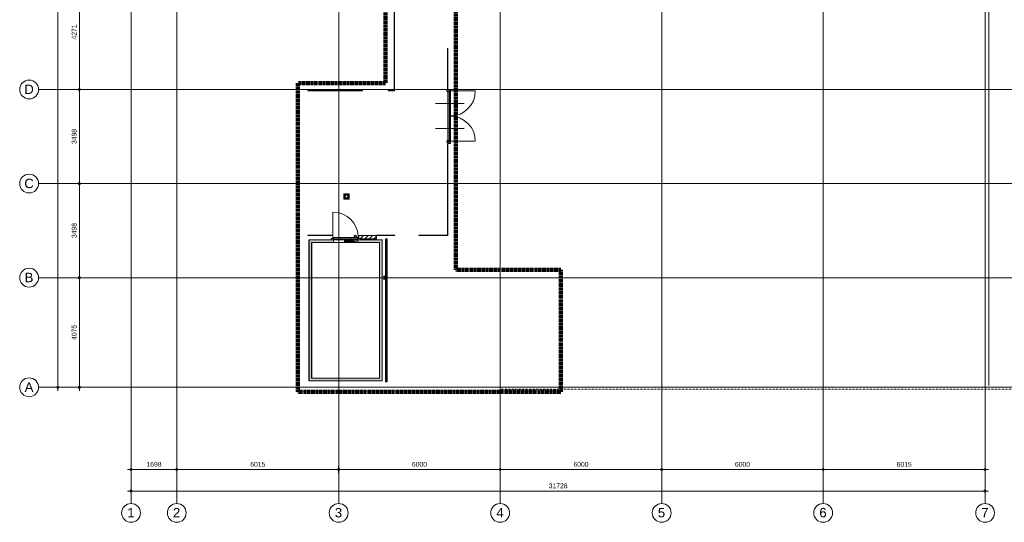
# Model space of a CAD drawing. Header units: millimetres. Extents: x 1158 to 166195, y -7952 to 113498.
# Tile 39 of 50: x 106831 to 143410, y 39042 to 57725. Entities that reach past the tile are written whole.
import ezdxf

# ---------------------------------------------------------------- set-up
doc = ezdxf.new("R2010")
doc.units = ezdxf.units.MM
for name, pattern in [('Afbreeklijn', [9, 5, -2, 0, -2]), ('ARC Dash', [4, 2, -2]), ('ARC Grid Line', [22.225, 12.7, -3.175, 3.175, -3.175])]:
    doc.linetypes.add(name, pattern=pattern)
for name, color, linetype, lineweight in [('A--A2__Ruwbouw', 8, 'Continuous', 9), ('A--L$01A__Algemeen', 7, 'Continuous', 9), ('A--L$07A__Stramien', 1, 'Continuous', 13), ('A--L22__Binnenwanden', 2, 'Continuous', 9), ('A--L28__Hoofddraagconstructies', 3, 'Continuous', 9), ('A--L34__BalustradesLeuningen', 1, 'Continuous', 9), ('A--L3__Afbouw', 2, 'Continuous', 9), ('A--L74__VasteSanitaireVoorz', 1, 'Continuous', 9), ('A--LD30__DetailPenMiddel', 3, 'Continuous', 9), ('A--M$01A__Algemeen', 1, 'Continuous', 13), ('A--M$01A__Algemeen-100', 1, 'Continuous', 13), ('A--T$01A__Algemeen', 1, 'Continuous', 9), ('A--T$07A__Stramien', 1, 'Continuous', 13)]:
    doc.layers.add(name, color=color, linetype=linetype, lineweight=lineweight)
doc.styles.add('Arial', font='arial.ttf', dxfattribs={"height": 350})
doc.styles.add('Arial_2', font='arial.ttf', dxfattribs={"height": 180})
doc.dimstyles.new('00_ARC_dimension_1_8mm', dxfattribs={"dimscale": 304.8, "dimtxt": 183.646692, "dimasz": 1.049869, "dimexe": 0.426509, "dimexo": 0.0625, "dimgap": 0.164042, "dimtad": 1, "dimdec": 0, "dimzin": 0, "dimdsep": 46, "dimtxsty": 'Arial_2', "dimblk1": 'DOTSMALL', "dimblk2": 'DOTSMALL', "dimsah": 1, "dimcen": 0.09, "dimdle": 0.426509, "dimadec": 3, "dimazin": 0, "dimtfac": 1, "dimtdec": 4, "dimtix": 1, "dimtmove": 0, "dimatfit": 3, "dimfxl": 0.426509, "dimfxlon": 1, "dimtvp": 1, "dimtolj": 1, "dimtzin": 0, "dimarcsym": 2})

# ---------------------------------------------------------------- blocks, each defined once
blk = doc.blocks.new('28_SCF_TLB_column steel HEA - HE120A-1981157-DO-Begane grond - Nieuwe situatie muren 8')
at = {"layer": 'A--L28__Hoofddraagconstructies'}
h = blk.add_hatch(dxfattribs=at)
h.set_pattern_fill('FP_4', color=256, style=0, pattern_type=2)
h.set_pattern_definition([(45, (-30139.26, -48135.44), (-251.4472, 251.4472), []), (45, (-30139.26, -47754.44), (-251.4472, 251.4472), [])])
h.paths.add_polyline_path([(15, -57), (60, -57), (60, -49), (2, -49), (-60, -57)])
h.paths.add_polyline_path([(2, 49), (60, 49), (60, 57), (-60, 57)])
h.paths.add_polyline_path([(-3, -49), (2, -49), (-3, 49)])
for p, q in [((60, 57), (-60, 57)), ((-60, 57), (-60, 49)), ((-60, 49), (-3, 49)), ((-3, 49), (-3, -49)), ((2, -49), (2, 49)), ((2, 49), (60, 49)), ((60, 49), (60, 57)), ((-3, -49), (-60, -49)), ((-60, -49), (-60, -57)), ((-60, -57), (60, -57)), ((60, -49), (2, -49)), ((60, -57), (60, -49))]:
    blk.add_line(p, q, dxfattribs=at)
blk = doc.blocks.new('32_DO_WB_MFX3 - Metaflex_fl-MK--_2000x900_3sc-V55-DO-Begane grond - Nieuwe situatie muren 8')
at = {"layer": 'A--L3__Afbouw'}
for p, q in [((-470, 1080), (-470, 140)), ((-450, 100), (-540, 100)), ((-540, 100), (-540, 55)), ((-540, 55), (-450, 55)), ((-450, 55), (-500, 55)), ((-500, 55), (-500, 50)), ((-500, 50), (-455, 50)), ((-470, 140), (-470, 138)), ((470, 140), (-470, 140)), ((-470, 138), (-470, 110)), ((470, 138), (-470, 138)), ((470, 138), (-470, 138)), ((470, 110), (-470, 110)), ((-455, 50), (-455, -50)), ((-450, 110), (-435, 62)), ((-450, 55), (-450, 100)), ((-450, -55), (-450, 55)), ((-435, 62), (-200, 62)), ((-200, 110), (-200, 62)), ((200, 62), (-200, 62)), ((320, 22), (-40, 22)), ((-40, 22), (-40, -18)), ((-40, 22), (-40, 21)), ((200, 62), (200, 110)), ((200, 62), (435, 62)), ((320, 200), (320, 140)), ((340, 200), (320, 200)), ((325, 200), (320, 200)), ((320, 62), (320, 22)), ((325, 2), (400, 2)), ((360, 200), (332, 200)), ((360, -2), (360, 2)), ((360, -18), (360, 2)), ((400, 200), (380, 200)), ((388, 200), (380, 200)), ((400, 200), (395, 200)), ((396, 2), (400, 2)), ((400, 140), (400, 200)), ((400, 2), (400, 62)), ((435, 62), (450, 110)), ((540, 100), (450, 100)), ((450, 100), (450, 55)), ((450, 55), (540, 55)), ((500, 55), (450, 55)), ((450, 55), (450, -55)), ((455, -50), (455, 50)), ((455, 50), (500, 50)), ((470, 138), (470, 140)), ((470, 110), (470, 138)), ((500, 50), (500, 55)), ((540, 55), (540, 100)), ((-455, -50), (-500, -50)), ((-500, -50), (-500, -55)), ((-500, -55), (-450, -55)), ((-40, -18), (360, -18)), ((360, -18), (360, -17)), ((450, -55), (500, -55)), ((500, -50), (455, -50)), ((500, -55), (500, -50))]:
    blk.add_line(p, q, dxfattribs=at)
for centre, radius, start, end in [((-470, 140), 940, 360, 90), ((360, 200), 20, 360, 180), ((360, 200), 20, 180, 360)]:
    blk.add_arc(centre, radius, start, end, dxfattribs=at)
for points, knots in [([(320, 22), (320, 22), (320, 22), (321, 20), (323, 16), (324, 12), (324, 10), (325, 9), (325, 7), (325, 5), (325, 3), (325, 2)], [0, 0, 0, 0, 0.142857, 0.285714, 0.571429, 0.678571, 0.732143, 0.785714, 0.839286, 0.892857, 1, 1, 1, 1]), ([(350, 183), (350, 183), (349, 184), (347, 185), (346, 186), (344, 188), (342, 191), (341, 193), (341, 193)], [0.6666667, 0.6666667, 0.6666667, 0.6666667, 0.6875, 0.7222222, 0.7569444, 0.7916667, 0.8611111, 0.8888889, 0.8888889, 0.8888889, 0.8888889]), ([(380, 200), (380, 199), (380, 197), (379, 195), (379, 193), (377, 190), (375, 186), (371, 183), (367, 181), (364, 180), (361, 180), (359, 180), (357, 180), (356, 180)], [0, 0, 0, 0, 0.0555556, 0.0833333, 0.1111111, 0.1666667, 0.2222222, 0.3333333, 0.3888889, 0.4444444, 0.4791667, 0.5138889, 0.5555556, 0.5555556, 0.5555556, 0.5555556])]:
    blk.add_open_spline(points, degree=3, knots=knots, dxfattribs=at)
blk.add_open_spline([(320, 21), (320, 22), (320, 22), (320, 22)], degree=3, dxfattribs=at)
blk = doc.blocks.new('Railing - Railing-2437450-DO-Begane grond - Nieuwe situatie muren 8')
at = {"layer": 'A--L34__BalustradesLeuningen'}
for p, q in [((32459, 56655), (32459, 55114)), ((32471, 56655), (32459, 56655)), ((32471, 56655), (32459, 56655)), ((32474, 56655), (32471, 56655)), ((32471, 56655), (32474, 56655)), ((32474, 56655), (32474, 55114)), ((32474, 55114), (32474, 56655)), ((32459, 55114), (32471, 55114)), ((32459, 55114), (32471, 55114)), ((32474, 55114), (32471, 55114)), ((32471, 55114), (32474, 55114))]:
    blk.add_line(p, q, dxfattribs=at)
blk = doc.blocks.new('Railing - Railing-2437554-DO-Begane grond - Nieuwe situatie muren 8')
at = {"layer": 'A--L34__BalustradesLeuningen'}
for p, q in [((32459, 53121), (32459, 49717)), ((32471, 53121), (32459, 53121)), ((32471, 53121), (32474, 53121)), ((32474, 49702), (32474, 53121)), ((32459, 49717), (31399, 49717)), ((31399, 49717), (31399, 49705)), ((31399, 49702), (31399, 49705)), ((31399, 49702), (32474, 49702))]:
    blk.add_line(p, q, dxfattribs=at)
blk.add_open_spline([(32459, 49717), (32459, 49717), (32459, 49717), (32460, 49717), (32461, 49716), (32462, 49715), (32462, 49714), (32463, 49714), (32464, 49713), (32465, 49712), (32466, 49711), (32467, 49710), (32469, 49708), (32470, 49707), (32471, 49705)], degree=3, knots=[0, 0, 0, 0, 0.166667, 0.25, 0.333333, 0.416667, 0.458333, 0.5, 0.583333, 0.666667, 0.708333, 0.75, 0.833333, 1, 1, 1, 1], dxfattribs=at)
blk = doc.blocks.new('Railing - Railing-2437684-DO-Begane grond - Nieuwe situatie muren 8')
at = {"layer": 'A--L34__BalustradesLeuningen'}
for p, q in [((30499, 49717), (29819, 49717)), ((29819, 49717), (29819, 49705)), ((29819, 49717), (29819, 49705)), ((29819, 49702), (29819, 49705)), ((29819, 49705), (29819, 49702)), ((30499, 49702), (29819, 49702)), ((29819, 49702), (30499, 49702)), ((30499, 49705), (30499, 49717)), ((30499, 49705), (30499, 49717)), ((30499, 49702), (30499, 49705)), ((30499, 49705), (30499, 49702))]:
    blk.add_line(p, q, dxfattribs=at)
blk = doc.blocks.new('Railing - Railing-2437844-DO-Begane grond - Nieuwe situatie muren 8')
at = {"layer": 'A--L34__BalustradesLeuningen'}
for p, q in [((28185, 49717), (27274, 49717)), ((27274, 49717), (27274, 49705)), ((27274, 49717), (27274, 49705)), ((27274, 49702), (27274, 49705)), ((27274, 49705), (27274, 49702)), ((28185, 49702), (27274, 49702)), ((27274, 49702), (28185, 49702)), ((28185, 49705), (28185, 49717)), ((28185, 49705), (28185, 49717)), ((28185, 49702), (28185, 49705)), ((28185, 49705), (28185, 49702))]:
    blk.add_line(p, q, dxfattribs=at)
blk = doc.blocks.new('Railing - Railing-2437930-DO-Begane grond - Nieuwe situatie muren 8')
at = {"layer": 'A--L34__BalustradesLeuningen'}
for p, q in [((27274, 55091), (27274, 55088)), ((27274, 55088), (27274, 55091)), ((27274, 55091), (29306, 55091)), ((29306, 55091), (27274, 55091)), ((27274, 55088), (27274, 55076)), ((27274, 55088), (27274, 55076)), ((27274, 55076), (29306, 55076)), ((29306, 55091), (29306, 55088)), ((29306, 55088), (29306, 55091)), ((29306, 55076), (29306, 55088)), ((29306, 55076), (29306, 55088))]:
    blk.add_line(p, q, dxfattribs=at)
blk = doc.blocks.new('Railing - Railing-2438013-DO-Begane grond - Nieuwe situatie muren 8')
at = {"layer": 'A--L34__BalustradesLeuningen'}
for p, q in [((30474, 59131), (30474, 55091)), ((30489, 55076), (30489, 59131)), ((30254, 55088), (30254, 55091)), ((30474, 55091), (30254, 55091)), ((30254, 55088), (30254, 55076)), ((30254, 55077), (30254, 55076)), ((30254, 55076), (30489, 55076))]:
    blk.add_line(p, q, dxfattribs=at)
blk.add_open_spline([(30489, 55076), (30489, 55076), (30489, 55077), (30488, 55077), (30488, 55078), (30487, 55079), (30486, 55079), (30486, 55080), (30485, 55081), (30484, 55082), (30483, 55083), (30482, 55084), (30480, 55086), (30478, 55087), (30477, 55088)], degree=3, knots=[0, 0, 0, 0, 0.166667, 0.25, 0.333333, 0.416667, 0.458333, 0.5, 0.583333, 0.666667, 0.708333, 0.75, 0.833333, 1, 1, 1, 1], dxfattribs=at)
blk = doc.blocks.new('N_frame_border_rebate_single_brickmold_2sided - jamb_border-2542699-DO-Begane grond - Nieuwe situatie muren 8')
at = {"layer": 'A--L$01A__Algemeen', "lineweight": 15}
for p, q in [((0, 0), (-33, 0)), ((-33, 0), (-33, -52)), ((0, -15), (0, 0)), ((-33, -52), (-50, -52)), ((-50, -52), (-50, -140)), ((-50, -140), (0, -140)), ((-10, -125), (-10, -15)), ((-10, -15), (0, -15)), ((0, -125), (-10, -125)), ((0, -140), (0, -125))]:
    blk.add_line(p, q, dxfattribs=at)
blk = doc.blocks.new('N_frame_border_rebate_single_brickmold_2sided - jamb_border-2542700-DO-Begane grond - Nieuwe situatie muren 8')
at = {"layer": 'A--L$01A__Algemeen', "lineweight": 15}
for p, q in [((0, 140), (-50, 140)), ((-50, 140), (-50, 52)), ((-50, 52), (-33, 52)), ((-33, 52), (-33, 0)), ((-33, 0), (0, 0)), ((-10, 15), (-10, 125)), ((-10, 125), (0, 125)), ((0, 15), (-10, 15)), ((0, 125), (0, 140)), ((0, 0), (0, 15))]:
    blk.add_line(p, q, dxfattribs=at)
blk = doc.blocks.new('N_door_leaf_single_generic - N_door_leaf_single_generic-2661306-DO-Begane grond - Nieuwe situatie muren 8')
at = {"layer": 'A--L3__Afbouw', "lineweight": 15}
for p, q in [((-465, 40), (-465, 0)), ((465, 40), (-465, 40)), ((-465, 0), (465, 0)), ((465, 0), (465, 40))]:
    blk.add_line(p, q, dxfattribs=at)
blk = doc.blocks.new('N_door_leaf_single_generic - N_door_leaf_single_generic-2661316-DO-Begane grond - Nieuwe situatie muren 8')
at = {"layer": 'A--L3__Afbouw', "lineweight": 15}
for p, q in [((-465, 40), (-465, 0)), ((465, 40), (-465, 40)), ((-465, 0), (465, 0)), ((465, 0), (465, 40))]:
    blk.add_line(p, q, dxfattribs=at)
blk = doc.blocks.new('N_operation - N_operation-2661239-DO-Begane grond - Nieuwe situatie muren 8')
at = {"layer": 'A--L$01A__Algemeen'}
blk.add_line((-465, 20), (-465, 950), dxfattribs=at)
blk.add_arc((-465, 20), 930, 360, 90, dxfattribs=at)
blk = doc.blocks.new('N_operation - N_operation-2661259-DO-Begane grond - Nieuwe situatie muren 8')
at = {"layer": 'A--L$01A__Algemeen'}
blk.add_line((465, 20), (465, 950), dxfattribs=at)
blk.add_arc((465, 20), 930, 90, 180, dxfattribs=at)
blk = doc.blocks.new('52_PF_FB_ARC_Drain Square1 - 200x200_hygienicpro rooster-2568413-DO-Begane grond - Nieuwe situatie muren 8')
at = {"layer": 'A--L$01A__Algemeen'}
for p, q in [((-42, 45), (-87, 87)), ((-87, -87), (-87, 87)), ((-87, 87), (87, 87)), ((42, 45), (87, 87)), ((87, 87), (87, -87)), ((-87, -87), (-42, -40)), ((87, -87), (-87, -87)), ((87, -87), (42, -40))]:
    blk.add_line(p, q, dxfattribs=at)
for radius in [60, 50]:
    blk.add_circle((0, 3), radius, dxfattribs=at)
at = {"layer": 'A--L74__VasteSanitaireVoorz'}
for p, q in [((100, 100), (-100, 100)), ((-100, 100), (-100, -100)), ((80, 80), (-80, 80)), ((-80, 80), (-80, -80)), ((-80, 80), (80, 80)), ((-80, -80), (-80, 80)), ((80, -80), (80, 80)), ((80, 80), (80, -80)), ((100, -100), (100, 100)), ((-100, -100), (100, -100)), ((-80, -80), (80, -80)), ((80, -80), (-80, -80))]:
    blk.add_line(p, q, dxfattribs=at)
for radius, start, end in [(60, 0, 180), (60, 180, 360), (50, 0, 180), (50, 90, 180), (50, 180, 360), (50, 180, 270), (50, 15, 75), (50, 300, 360)]:
    blk.add_arc((0, 3), radius, start, end, dxfattribs=at)
blk = doc.blocks.new('Grid - 3_5mm-18301-DO-Begane grond - Nieuwe situatie muren 8')
at = {"layer": 'A--T$07A__Stramien'}
blk.add_circle((0, 0), 3.5, dxfattribs=at)
blk = doc.blocks.new('DIMBLOCK1-DO-Begane grond - Nieuwe situatie muren 8')
at = {"layer": 'A--M$01A__Algemeen-100'}
h = blk.add_hatch(color=256, dxfattribs=at)
edge = h.paths.add_edge_path()
edge.add_arc((109047, 48135), 40, 0, 360)
h = blk.add_hatch(color=256, dxfattribs=at)
edge = h.paths.add_edge_path()
edge.add_arc((109047, 44060), 40, 0, 360)
for p, q in [((109047, 48135), (108917, 48135)), ((109047, 43930), (109047, 48135)), ((109047, 48135), (109177, 48135)), ((109047, 44060), (108917, 44060)), ((109047, 44060), (109177, 44060))]:
    blk.add_line(p, q, dxfattribs=at)
for centre in [(109047, 48135), (109047, 44060)]:
    blk.add_circle(centre, 40, dxfattribs=at)
at = {"layer": 'A--M$01A__Algemeen-100', "color": 0, "insert": (108763, 45821), "char_height": 180, "width": 664.52, "attachment_point": 1, "rotation": 90, "line_spacing_factor": 0.941778, "style": 'Arial_2'}
blk.add_mtext('4075', dxfattribs=at)
blk = doc.blocks.new('_DotSmall')
at = {"color": 0, "linetype": 'ByBlock', "const_width": 0.5}
blk.add_lwpolyline([(-0.0625, 0, 1), (0.0625, 0, 1)], format="xyb", close=True, dxfattribs=at)
blk = doc.blocks.new('DIMBLOCK2-DO-Begane grond - Nieuwe situatie muren 8')
at = {"layer": 'A--M$01A__Algemeen-100'}
h = blk.add_hatch(color=256, dxfattribs=at)
edge = h.paths.add_edge_path()
edge.add_arc((109047, 51633), 40, 0, 360)
h = blk.add_hatch(color=256, dxfattribs=at)
edge = h.paths.add_edge_path()
edge.add_arc((109047, 48135), 40, 0, 360)
for p, q in [((109047, 51633), (108917, 51633)), ((109047, 48135), (109047, 51633)), ((109047, 51633), (109177, 51633)), ((109047, 48135), (108917, 48135)), ((109047, 48135), (109177, 48135))]:
    blk.add_line(p, q, dxfattribs=at)
for centre in [(109047, 51633), (109047, 48135)]:
    blk.add_circle(centre, 40, dxfattribs=at)
at = {"layer": 'A--M$01A__Algemeen-100', "color": 0, "insert": (108763, 49607), "char_height": 180, "width": 664.52, "attachment_point": 1, "rotation": 90, "line_spacing_factor": 0.941778, "style": 'Arial_2'}
blk.add_mtext('3498', dxfattribs=at)
blk = doc.blocks.new('DIMBLOCK3-DO-Begane grond - Nieuwe situatie muren 8')
at = {"layer": 'A--M$01A__Algemeen-100'}
h = blk.add_hatch(color=256, dxfattribs=at)
edge = h.paths.add_edge_path()
edge.add_arc((109047, 55130), 40, 0, 360)
h = blk.add_hatch(color=256, dxfattribs=at)
edge = h.paths.add_edge_path()
edge.add_arc((109047, 51633), 40, 0, 360)
for p, q in [((109047, 55130), (108917, 55130)), ((109047, 51633), (109047, 55130)), ((109047, 55130), (109177, 55130)), ((109047, 51633), (108917, 51633)), ((109047, 51633), (109177, 51633))]:
    blk.add_line(p, q, dxfattribs=at)
for centre in [(109047, 55130), (109047, 51633)]:
    blk.add_circle(centre, 40, dxfattribs=at)
at = {"layer": 'A--M$01A__Algemeen-100', "color": 0, "insert": (108763, 53105), "char_height": 180, "width": 664.52, "attachment_point": 1, "rotation": 90, "line_spacing_factor": 0.941778, "style": 'Arial_2'}
blk.add_mtext('3498', dxfattribs=at)
blk = doc.blocks.new('DIMBLOCK4-DO-Begane grond - Nieuwe situatie muren 8')
at = {"layer": 'A--M$01A__Algemeen-100'}
h = blk.add_hatch(color=256, dxfattribs=at)
edge = h.paths.add_edge_path()
edge.add_arc((109047, 59401), 40, 0, 360)
h = blk.add_hatch(color=256, dxfattribs=at)
edge = h.paths.add_edge_path()
edge.add_arc((109047, 55130), 40, 0, 360)
for p, q in [((109047, 59401), (108917, 59401)), ((109047, 55130), (109047, 59401)), ((109047, 59401), (109177, 59401)), ((109047, 55130), (108917, 55130)), ((109047, 55130), (109177, 55130))]:
    blk.add_line(p, q, dxfattribs=at)
for centre in [(109047, 59401), (109047, 55130)]:
    blk.add_circle(centre, 40, dxfattribs=at)
at = {"layer": 'A--M$01A__Algemeen-100', "color": 0, "insert": (108763, 56989), "char_height": 180, "width": 664.52, "attachment_point": 1, "rotation": 90, "line_spacing_factor": 0.941778, "style": 'Arial_2'}
blk.add_mtext('4271', dxfattribs=at)
blk = doc.blocks.new('DIMBLOCK9-DO-Begane grond - Nieuwe situatie muren 8')
at = {"layer": 'A--M$01A__Algemeen-100'}
h = blk.add_hatch(color=256, dxfattribs=at)
edge = h.paths.add_edge_path()
edge.add_arc((108247, 81851), 40, 0, 360)
h = blk.add_hatch(color=256, dxfattribs=at)
edge = h.paths.add_edge_path()
edge.add_arc((108247, 44060), 40, 0, 360)
for p, q in [((108247, 43930), (108247, 81981)), ((108247, 81851), (108117, 81851)), ((108247, 81851), (108377, 81851)), ((108247, 44060), (108117, 44060)), ((108247, 44060), (108377, 44060))]:
    blk.add_line(p, q, dxfattribs=at)
for centre in [(108247, 81851), (108247, 44060)]:
    blk.add_circle(centre, 40, dxfattribs=at)
at = {"layer": 'A--M$01A__Algemeen-100', "color": 0, "insert": (107963, 62610), "char_height": 180, "width": 830.65, "attachment_point": 1, "rotation": 90, "line_spacing_factor": 0.941778, "style": 'Arial_2'}
blk.add_mtext('37791', dxfattribs=at)
blk = doc.blocks.new('DIMBLOCK10-DO-Begane grond - Nieuwe situatie muren 8')
at = {"layer": 'A--M$01A__Algemeen-100'}
h = blk.add_hatch(color=256, dxfattribs=at)
edge = h.paths.add_edge_path()
edge.add_arc((110968, 40205), 40, 0, 360)
h = blk.add_hatch(color=256, dxfattribs=at)
edge = h.paths.add_edge_path()
edge.add_arc((142696, 40205), 40, 0, 360)
for p, q in [((110968, 40205), (110968, 40335)), ((142696, 40205), (142696, 40335)), ((110838, 40205), (142826, 40205)), ((110968, 40205), (110968, 40075)), ((142696, 40205), (142696, 40075))]:
    blk.add_line(p, q, dxfattribs=at)
for centre in [(110968, 40205), (142696, 40205)]:
    blk.add_circle(centre, 40, dxfattribs=at)
at = {"layer": 'A--M$01A__Algemeen-100', "color": 0, "insert": (126486, 40488), "char_height": 180, "width": 830.65, "attachment_point": 1, "line_spacing_factor": 0.941778, "style": 'Arial_2'}
blk.add_mtext('31728', dxfattribs=at)
blk = doc.blocks.new('DIMBLOCK11-DO-Begane grond - Nieuwe situatie muren 8')
at = {"layer": 'A--M$01A__Algemeen-100'}
h = blk.add_hatch(color=256, dxfattribs=at)
edge = h.paths.add_edge_path()
edge.add_arc((110968, 41005), 40, 0, 360)
h = blk.add_hatch(color=256, dxfattribs=at)
edge = h.paths.add_edge_path()
edge.add_arc((112666, 41005), 40, 0, 360)
for p, q in [((110838, 41005), (112666, 41005)), ((110968, 41005), (110968, 41135)), ((110968, 41005), (110968, 40875)), ((112666, 41005), (112666, 41135)), ((112666, 41005), (112666, 40875))]:
    blk.add_line(p, q, dxfattribs=at)
for centre in [(110968, 41005), (112666, 41005)]:
    blk.add_circle(centre, 40, dxfattribs=at)
at = {"layer": 'A--M$01A__Algemeen-100', "color": 0, "insert": (111540, 41288), "char_height": 180, "width": 664.52, "attachment_point": 1, "line_spacing_factor": 0.941778, "style": 'Arial_2'}
blk.add_mtext('1698', dxfattribs=at)
blk = doc.blocks.new('DIMBLOCK12-DO-Begane grond - Nieuwe situatie muren 8')
at = {"layer": 'A--M$01A__Algemeen-100'}
h = blk.add_hatch(color=256, dxfattribs=at)
edge = h.paths.add_edge_path()
edge.add_arc((112666, 41005), 40, 0, 360)
h = blk.add_hatch(color=256, dxfattribs=at)
edge = h.paths.add_edge_path()
edge.add_arc((118681, 41005), 40, 0, 360)
for p, q in [((112666, 41005), (112666, 41135)), ((112666, 41005), (118681, 41005)), ((112666, 41005), (112666, 40875)), ((118681, 41005), (118681, 41135)), ((118681, 41005), (118681, 40875))]:
    blk.add_line(p, q, dxfattribs=at)
for centre in [(112666, 41005), (118681, 41005)]:
    blk.add_circle(centre, 40, dxfattribs=at)
at = {"layer": 'A--M$01A__Algemeen-100', "color": 0, "insert": (115397, 41288), "char_height": 180, "width": 664.52, "attachment_point": 1, "line_spacing_factor": 0.941778, "style": 'Arial_2'}
blk.add_mtext('6015', dxfattribs=at)
blk = doc.blocks.new('DIMBLOCK13-DO-Begane grond - Nieuwe situatie muren 8')
at = {"layer": 'A--M$01A__Algemeen-100'}
h = blk.add_hatch(color=256, dxfattribs=at)
edge = h.paths.add_edge_path()
edge.add_arc((118681, 41005), 40, 0, 360)
h = blk.add_hatch(color=256, dxfattribs=at)
edge = h.paths.add_edge_path()
edge.add_arc((124681, 41005), 40, 0, 360)
for p, q in [((118681, 41005), (118681, 41135)), ((118681, 41005), (124681, 41005)), ((118681, 41005), (118681, 40875)), ((124681, 41005), (124681, 41135)), ((124681, 41005), (124681, 40875))]:
    blk.add_line(p, q, dxfattribs=at)
for centre in [(118681, 41005), (124681, 41005)]:
    blk.add_circle(centre, 40, dxfattribs=at)
at = {"layer": 'A--M$01A__Algemeen-100', "color": 0, "insert": (121404, 41288), "char_height": 180, "width": 664.52, "attachment_point": 1, "line_spacing_factor": 0.941778, "style": 'Arial_2'}
blk.add_mtext('6000', dxfattribs=at)
blk = doc.blocks.new('DIMBLOCK14-DO-Begane grond - Nieuwe situatie muren 8')
at = {"layer": 'A--M$01A__Algemeen-100'}
h = blk.add_hatch(color=256, dxfattribs=at)
edge = h.paths.add_edge_path()
edge.add_arc((130681, 41005), 40, 0, 360)
h = blk.add_hatch(color=256, dxfattribs=at)
edge = h.paths.add_edge_path()
edge.add_arc((136681, 41005), 40, 0, 360)
for p, q in [((130681, 41005), (130681, 41135)), ((130681, 41005), (136681, 41005)), ((130681, 41005), (130681, 40875)), ((136681, 41005), (136681, 41135)), ((136681, 41005), (136681, 40875))]:
    blk.add_line(p, q, dxfattribs=at)
for centre in [(130681, 41005), (136681, 41005)]:
    blk.add_circle(centre, 40, dxfattribs=at)
at = {"layer": 'A--M$01A__Algemeen-100', "color": 0, "insert": (133404, 41288), "char_height": 180, "width": 664.52, "attachment_point": 1, "line_spacing_factor": 0.941778, "style": 'Arial_2'}
blk.add_mtext('6000', dxfattribs=at)
blk = doc.blocks.new('DIMBLOCK15-DO-Begane grond - Nieuwe situatie muren 8')
at = {"layer": 'A--M$01A__Algemeen-100'}
h = blk.add_hatch(color=256, dxfattribs=at)
edge = h.paths.add_edge_path()
edge.add_arc((136681, 41005), 40, 0, 360)
h = blk.add_hatch(color=256, dxfattribs=at)
edge = h.paths.add_edge_path()
edge.add_arc((142696, 41005), 40, 0, 360)
for p, q in [((136681, 41005), (136681, 41135)), ((136681, 41005), (142826, 41005)), ((136681, 41005), (136681, 40875)), ((142696, 41005), (142696, 41135)), ((142696, 41005), (142696, 40875))]:
    blk.add_line(p, q, dxfattribs=at)
for centre in [(136681, 41005), (142696, 41005)]:
    blk.add_circle(centre, 40, dxfattribs=at)
at = {"layer": 'A--M$01A__Algemeen-100', "color": 0, "insert": (139412, 41288), "char_height": 180, "width": 664.52, "attachment_point": 1, "line_spacing_factor": 0.941778, "style": 'Arial_2'}
blk.add_mtext('6015', dxfattribs=at)
blk = doc.blocks.new('DIMBLOCK16-DO-Begane grond - Nieuwe situatie muren 8')
at = {"layer": 'A--M$01A__Algemeen-100'}
h = blk.add_hatch(color=256, dxfattribs=at)
edge = h.paths.add_edge_path()
edge.add_arc((124681, 41005), 40, 0, 360)
h = blk.add_hatch(color=256, dxfattribs=at)
edge = h.paths.add_edge_path()
edge.add_arc((130681, 41005), 40, 0, 360)
for p, q in [((124551, 41005), (130811, 41005)), ((124681, 41005), (124681, 41135)), ((124681, 41005), (124681, 40875)), ((130681, 41005), (130681, 41135)), ((130681, 41005), (130681, 40875))]:
    blk.add_line(p, q, dxfattribs=at)
for centre in [(124681, 41005), (130681, 41005)]:
    blk.add_circle(centre, 40, dxfattribs=at)
at = {"layer": 'A--M$01A__Algemeen-100', "color": 0, "insert": (127404, 41288), "char_height": 180, "width": 664.52, "attachment_point": 1, "line_spacing_factor": 0.941778, "style": 'Arial_2'}
blk.add_mtext('6000', dxfattribs=at)

msp = doc.modelspace()

# ---------------------------------------------------------------- hatches: boundary and pattern name
at = {"layer": 'A--A2__Ruwbouw'}
h = msp.add_hatch(dxfattribs=at)
h.set_pattern_fill('FP_2', color=256, angle=45, style=0, pattern_type=2)
h.set_pattern_definition([(45, (90263.91, 0), (-84.85281, 84.85281), [])])
h.paths.add_polyline_path([(122738.2, 53121.4), (122838.2, 53121.4), (122838.2, 53175.4), (122738.2, 53175.4)])
for color, points in [(81, [(117674.2, 44397.4), (117674.2, 49538.4), (117582.2, 49538.4), (117582.2, 44397.4)]), (81, [(120296.1, 44305.4), (120296.1, 49538.4), (120204.1, 49538.4), (120204.1, 44305.4)]), (91, [(117674.2, 44401.4), (117678.2, 44401.4), (117674.2, 45262.6)]), (81, [(120204.1, 44305.4), (120200.1, 44397.4), (117582.2, 44397.4), (117582.2, 44305.4), (120200.1, 44305.4)])]:
    msp.add_hatch(color=color, dxfattribs=at).paths.add_polyline_path(points)
h = msp.add_hatch(color=81, dxfattribs=at)
h.paths.add_polyline_path([(120200.1, 49446.4), (120204.1, 49446.5), (120200.1, 49538.4), (119394.1, 49538.4), (119398.1, 49446.4), (119495.5, 49446.4)])
h.paths.add_polyline_path([(118484.1, 49446.4), (118480.1, 49538.4), (117678.2, 49538.4), (117678.2, 49446.4), (118480.1, 49446.4)])
h = msp.add_hatch(color=91, dxfattribs=at)
h.paths.add_polyline_path([(118484.1, 49442.4), (118480.1, 49446.4), (118384.1, 49442.4)])
h.paths.add_polyline_path([(120200.1, 49442.4), (120200.1, 49446.4), (119495.5, 49442.4)])
h = msp.add_hatch(dxfattribs=at)
h.set_pattern_fill('FP_2', color=256, angle=45, style=0, pattern_type=2)
h.set_pattern_definition([(45, (90263.91, 0), (-84.85281, 84.85281), [])])
h.paths.add_polyline_path([(120082.9, 49582.4), (120082.9, 49702.4), (119429.1, 49702.4), (119429.1, 49592.4), (119479.1, 49592.4), (119479.1, 49582.4), (119495.5, 49582.4)])
at = {"layer": 'A--L22__Binnenwanden'}
h = msp.add_hatch(color=121, dxfattribs=at)
h.paths.add_polyline_path([(120418.2, 44261.4), (120463.2, 44261.4), (120463.2, 48078.4), (120418.2, 48078.4), (120418.2, 44397.4)])
h.paths.add_polyline_path([(120463.2, 48086.4), (120463.2, 48184.4), (120418.2, 48184.4), (120418.2, 48086.4)])
h.paths.add_polyline_path([(120463.2, 48192.4), (120463.2, 49582.4), (120418.2, 49582.4), (120418.2, 48192.4)])
for color, points in [(121, [(120475.7, 44261.4), (120475.7, 49582.4), (120463.2, 49582.4), (120463.2, 44261.4)]), (131, [(120488.2, 44261.4), (120488.2, 49582.4), (120475.7, 49582.4), (120475.7, 44261.4)])]:
    msp.add_hatch(color=color, dxfattribs=at).paths.add_polyline_path(points)
h = msp.add_hatch(color=81, dxfattribs=at)
h.paths.add_polyline_path([(117578.2, 44401.4), (117582.2, 44401.4), (117578.2, 45262.6)])
h.paths.add_polyline_path([(117578.2, 44305.4), (117582.2, 44305.4), (117578.2, 44397.4)])
h = msp.add_hatch(color=81, dxfattribs=at)
h.paths.add_polyline_path([(120200.1, 44301.4), (120200.1, 44305.4), (117674.2, 44301.4)])
h.paths.add_polyline_path([(120296.1, 44301.4), (120296.1, 44305.4), (120204.1, 44301.4)])

# ---------------------------------------------------------------- linework, layer by layer
at = {"layer": 'A--L$07A__Stramien', "linetype": 'ARC Grid Line'}
for p, q in [((110968.2, 95686.5), (110968.2, 39742)), ((112666.2, 95686.5), (112666.2, 39742)), ((118681.2, 95686.5), (118681.2, 39742)), ((124681.2, 95686.5), (124681.2, 39742)), ((130681.2, 95686.5), (130681.2, 39742)), ((136681.2, 95686.5), (136681.2, 39742)), ((142696.2, 95686.5), (142696.2, 39742)), ((152686.9, 55130.4), (107530.8, 55130.4)), ((152686.9, 51632.9), (107530.8, 51632.9)), ((152686.9, 48135.4), (107530.8, 48135.4)), ((152686.9, 44060.4), (107530.8, 44060.4))]:
    msp.add_line(p, q, dxfattribs=at)
at = {"layer": 'A--L22__Binnenwanden', "lineweight": 15}
for p, q in [((122738.2, 55114.4), (122738.2, 55110.4)), ((122838.2, 55114.4), (122738.2, 55114.4)), ((122738.2, 55110.4), (122838.2, 55110.4)), ((122838.2, 55110.4), (122838.2, 55114.4)), ((122738.2, 53175.4), (122738.2, 53121.4)), ((122838.2, 53175.4), (122738.2, 53175.4)), ((122738.2, 53121.4), (122838.2, 53121.4)), ((122838.2, 53121.4), (122838.2, 53175.4)), ((120082.9, 49702.4), (119429.1, 49702.4)), ((119429.1, 49702.4), (119429.1, 49592.4)), ((119479.1, 49582.4), (120082.9, 49582.4)), ((120082.9, 49582.4), (120082.9, 49702.4))]:
    msp.add_line(p, q, dxfattribs=at)
at = {"layer": 'A--L22__Binnenwanden'}
for p, q in [((122738.2, 55100.4), (122738.2, 55110.4)), ((122738.2, 53225.4), (122738.2, 55060.4)), ((122838.2, 55077.4), (122838.2, 53208.4)), ((122738.2, 53175.4), (122738.2, 53185.4)), ((118488.9, 49542.4), (119262, 49542.4)), ((119389.1, 49442.4), (118489.1, 49442.4)), ((119332.9, 49542.4), (119389.4, 49542.4))]:
    msp.add_line(p, q, dxfattribs=at)
at = {"layer": 'A--L22__Binnenwanden', "color": 81, "lineweight": 15}
for p, q in [((117578.2, 49542.4), (117578.2, 44301.4)), ((118484.1, 49542.4), (117578.2, 49542.4)), ((117582.2, 49538.4), (117582.2, 44305.4)), ((118484.1, 49538.4), (117582.2, 49538.4)), ((117674.2, 49446.4), (117674.2, 44397.4)), ((118484.1, 49446.4), (117674.2, 49446.4)), ((117678.2, 44401.4), (117678.2, 49442.4)), ((117678.2, 49442.4), (118484.1, 49442.4)), ((120300.1, 49542.4), (119394.1, 49542.4)), ((120296.1, 49538.4), (119394.1, 49538.4)), ((120204.1, 49446.4), (119394.1, 49446.4)), ((119394.1, 49442.4), (120200.1, 49442.4)), ((120200.1, 49442.4), (120200.1, 44401.4)), ((120204.1, 44397.4), (120204.1, 49446.4)), ((120296.1, 44305.4), (120296.1, 49538.4)), ((120300.1, 44301.4), (120300.1, 49542.4)), ((117578.2, 44301.4), (120300.1, 44301.4)), ((117582.2, 44305.4), (120296.1, 44305.4)), ((117674.2, 44397.4), (120204.1, 44397.4)), ((120200.1, 44401.4), (117678.2, 44401.4))]:
    msp.add_line(p, q, dxfattribs=at)
at = {"layer": 'A--L22__Binnenwanden', "color": 121, "lineweight": 15}
for p, q in [((120488.2, 49582.4), (120418.2, 49582.4)), ((120418.2, 49582.4), (120418.2, 48192.4)), ((120463.2, 49582.4), (120463.2, 48192.4)), ((120475.7, 49582.4), (120475.7, 44261.4)), ((120488.2, 44261.4), (120488.2, 49582.4)), ((120418.2, 48184.4), (120418.2, 48086.4)), ((120418.2, 48078.4), (120418.2, 44261.4)), ((120463.2, 48184.4), (120463.2, 48086.4)), ((120463.2, 48078.4), (120463.2, 44261.4)), ((120418.2, 44261.4), (120488.2, 44261.4))]:
    msp.add_line(p, q, dxfattribs=at)
at = {"layer": 'A--LD30__DetailPenMiddel'}
msp.add_line((142837.2, 44126.4), (142837.2, 76351.4), dxfattribs=at)
at = {"layer": 'A--LD30__DetailPenMiddel', "linetype": 'Afbreeklijn', "lineweight": 100}
for p, q in [((120418.2, 58971.4), (120418.2, 55371.4)), ((123038.2, 49310.4), (123038.2, 59031.4)), ((117168.2, 55371.4), (117168.2, 43891.4)), ((120418.2, 55371.4), (117168.2, 55371.4)), ((123038.2, 48431.4), (123038.2, 49310.4)), ((123038.2, 48431.4), (126938.2, 48431.4)), ((126938.2, 48431.4), (126938.2, 43891.4)), ((117168.2, 43891.4), (120738.2, 43891.4)), ((120738.2, 43891.4), (126938.2, 43891.4))]:
    msp.add_line(p, q, dxfattribs=at)
at = {"layer": 'A--LD30__DetailPenMiddel', "linetype": 'ARC Dash'}
msp.add_line((148486.5, 43991.4), (124681.2, 43991.4), dxfattribs=at)
at = {"layer": 'A--T$01A__Algemeen', "lineweight": 13}
for p, q in [((122278.2, 54610.4), (123338.2, 54610.4)), ((122278.2, 53675.4), (123338.2, 53675.4))]:
    msp.add_line(p, q, dxfattribs=at)

# ---------------------------------------------------------------- block references
at = {"layer": 'A--L$01A__Algemeen'}
for name, p, rotation in [('N_frame_border_rebate_single_brickmold_2sided - jamb_border-2542700-DO-Begane grond - Nieuwe situatie muren 8', (122838.2, 55110.4), 89.99999999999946), ('N_operation - N_operation-2661239-DO-Begane grond - Nieuwe situatie muren 8', (122808.2, 54610.4), 269.9999999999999), ('N_operation - N_operation-2661259-DO-Begane grond - Nieuwe situatie muren 8', (122808.2, 53675.4), 269.9999999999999), ('N_frame_border_rebate_single_brickmold_2sided - jamb_border-2542699-DO-Begane grond - Nieuwe situatie muren 8', (122838.2, 53175.4), 269.9999999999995)]:
    msp.add_blockref(name, p, dxfattribs=dict(at, rotation=rotation))
at = {"layer": 'A--L28__Hoofddraagconstructies'}
msp.add_blockref('28_SCF_TLB_column steel HEA - HE120A-1981157-DO-Begane grond - Nieuwe situatie muren 8', (120403.2, 48135.4), dxfattribs=at)
at = {"layer": 'A--L34__BalustradesLeuningen'}
for name in ['Railing - Railing-2438013-DO-Begane grond - Nieuwe situatie muren 8', 'Railing - Railing-2437450-DO-Begane grond - Nieuwe situatie muren 8', 'Railing - Railing-2437930-DO-Begane grond - Nieuwe situatie muren 8', 'Railing - Railing-2437554-DO-Begane grond - Nieuwe situatie muren 8', 'Railing - Railing-2437844-DO-Begane grond - Nieuwe situatie muren 8', 'Railing - Railing-2437684-DO-Begane grond - Nieuwe situatie muren 8']:
    msp.add_blockref(name, (90263.9, 0), dxfattribs=at)
at = {"layer": 'A--L3__Afbouw', "rotation": 269.9999999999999}
for name, p in [('N_door_leaf_single_generic - N_door_leaf_single_generic-2661306-DO-Begane grond - Nieuwe situatie muren 8', (122788.2, 54610.4)), ('N_door_leaf_single_generic - N_door_leaf_single_generic-2661316-DO-Begane grond - Nieuwe situatie muren 8', (122788.2, 53675.4))]:
    msp.add_blockref(name, p, dxfattribs=at)
at = {"layer": 'A--L3__Afbouw'}
msp.add_blockref('32_DO_WB_MFX3 - Metaflex_fl-MK--_2000x900_3sc-V55-DO-Begane grond - Nieuwe situatie muren 8', (118939.1, 49492.4), dxfattribs=at)
at = {"layer": 'A--L74__VasteSanitaireVoorz', "rotation": 180}
msp.add_blockref('52_PF_FB_ARC_Drain Square1 - 200x200_hygienicpro rooster-2568413-DO-Begane grond - Nieuwe situatie muren 8', (118971.1, 51154.1), dxfattribs=at)
at = {"layer": 'A--T$07A__Stramien', "xscale": 99.99999999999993, "yscale": 99.99999999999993, "zscale": 99.99999999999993}
for p, rotation in [((107180.8, 55130.4), 89.99999999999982), ((107180.8, 51632.9), 89.99999999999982), ((107180.8, 48135.4), 89.99999999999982), ((107180.8, 44060.4), 89.99999999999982), ((110968.2, 39392), 180), ((112666.2, 39392), 180), ((118681.2, 39392), 180), ((124681.2, 39392), 180), ((130681.2, 39392), 180), ((136681.2, 39392), 180), ((142696.2, 39392), 180)]:
    msp.add_blockref('Grid - 3_5mm-18301-DO-Begane grond - Nieuwe situatie muren 8', p, dxfattribs=dict(at, rotation=rotation))

# ---------------------------------------------------------------- texts
at = {"layer": 'A--T$07A__Stramien', "char_height": 350, "attachment_point": 1, "style": 'Arial'}
for s, insert, width in [('D', (107001.4, 55311.6), 432.911), ('C', (107001.4, 51814.1), 432.911), ('B', (107014.9, 48316.6), 400.844), ('A', (107014.9, 44241.6), 400.844), ('1', (110825.8, 39575.9), 336.709), ('2', (112523.8, 39575.9), 336.709), ('3', (118538.8, 39575.9), 336.709), ('4', (124538.8, 39575.9), 336.709), ('5', (130538.8, 39575.9), 336.709), ('6', (136538.8, 39575.9), 336.709), ('7', (142553.8, 39575.9), 336.709)]:
    msp.add_mtext(s, dxfattribs=dict(at, insert=insert, width=width))

# ---------------------------------------------------------------- dimensions: what is measured, and where the dimension line sits
at = {"layer": 'A--M$01A__Algemeen'}
for base, p1, p2, override, picture, middle in [((108246.9, 81851.4), (108116.9, 44060.4), (108116.9, 81851.4), {"dimpost": '<>', "dimfxl": 37791}, 'DIMBLOCK9-DO-Begane grond - Nieuwe situatie muren 8', (108105, 62955.9)), ((109046.9, 59401.4), (108916.9, 55130.4), (108916.9, 59401.4), {"dimpost": '<>', "dimfxl": 4271}, 'DIMBLOCK4-DO-Begane grond - Nieuwe situatie muren 8', (108906.6, 57265.9)), ((109046.9237246, 55130.4443053), (108916.9237246, 51632.9443053), (108916.9237246, 55130.4443053), {"dimpost": '<>', "dimfxl": 3497.5}, 'DIMBLOCK3-DO-Begane grond - Nieuwe situatie muren 8', (108904.9591947, 53381.6943053)), ((109046.9237246, 51632.9443053), (108916.9237246, 48135.4443053), (108916.9237246, 51632.9443053), {"dimpost": '<>', "dimfxl": 3497.5}, 'DIMBLOCK2-DO-Begane grond - Nieuwe situatie muren 8', (108904.9591947, 49884.1943053)), ((109046.9, 48135.4), (108916.9, 44060.4), (108916.9, 48135.4), {"dimpost": '<>', "dimfxl": 4075}, 'DIMBLOCK1-DO-Begane grond - Nieuwe situatie muren 8', (108905, 46097.9))]:
    dim = msp.add_linear_dim(base=base, p1=p1, p2=p2, angle=90, dimstyle='00_ARC_dimension_1_8mm', override=override, dxfattribs=at)
    dim.commit()
    dim.dimension.update_dxf_attribs({"geometry": picture, "text_midpoint": middle})
for base, p1, p2, override, picture, middle in [((112666.2, 41004.8), (110968.2, 41134.8), (112666.2, 41134.8), {"dimpost": '<>', "dimfxl": 1698}, 'DIMBLOCK11-DO-Begane grond - Nieuwe situatie muren 8', (111817.2, 41146.7)), ((118681.2, 41004.8), (112666.2, 41134.8), (118681.2, 41134.8), {"dimpost": '<>', "dimfxl": 6015}, 'DIMBLOCK12-DO-Begane grond - Nieuwe situatie muren 8', (115673.7, 41146.7)), ((124681.2, 41004.8), (118681.2, 41134.8), (124681.2, 41134.8), {"dimpost": '<>', "dimfxl": 6000}, 'DIMBLOCK13-DO-Begane grond - Nieuwe situatie muren 8', (121681.2, 41146.7)), ((130681.2, 41004.8), (124681.2, 41134.8), (130681.2, 41134.8), {"dimpost": '<>', "dimfxl": 6000}, 'DIMBLOCK16-DO-Begane grond - Nieuwe situatie muren 8', (127681.2, 41146.7)), ((136681.2, 41004.8), (130681.2, 41134.8), (136681.2, 41134.8), {"dimpost": '<>', "dimfxl": 6000}, 'DIMBLOCK14-DO-Begane grond - Nieuwe situatie muren 8', (133681.2, 41146.7)), ((142696.2, 41004.8), (136681.2, 41134.8), (142696.2, 41134.8), {"dimpost": '<>', "dimfxl": 6015}, 'DIMBLOCK15-DO-Begane grond - Nieuwe situatie muren 8', (139688.7, 41146.7)), ((142696.2, 40204.8), (110968.2, 40334.8), (142696.2, 40334.8), {"dimpost": '<>', "dimfxl": 31728}, 'DIMBLOCK10-DO-Begane grond - Nieuwe situatie muren 8', (126832.2, 40346.8))]:
    dim = msp.add_linear_dim(base=base, p1=p1, p2=p2, dimstyle='00_ARC_dimension_1_8mm', override=override, dxfattribs=at)
    dim.commit()
    dim.dimension.update_dxf_attribs({"geometry": picture, "text_midpoint": middle})

doc.saveas('drawing.dxf')
